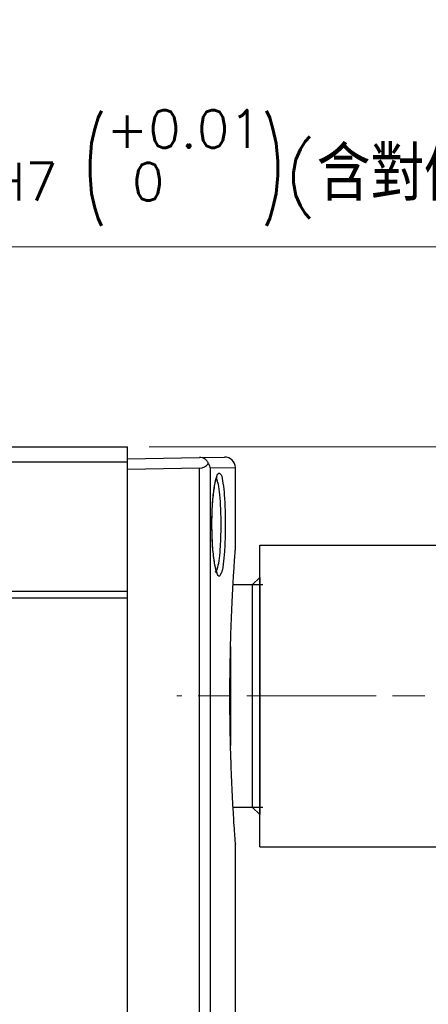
# Model space of a CAD drawing. Header units: inches. Extents: x 0 to 5655, y -2263 to 1330.
# Tile 156 of 239: x 3753 to 3772, y 251 to 297. Entities that reach past the tile are written whole.
import ezdxf

# ---------------------------------------------------------------- set-up
doc = ezdxf.new("R2010")
doc.units = ezdxf.units.IN
doc.header["$MEASUREMENT"] = 0
for name, pattern in [('AM_ISO08W050x2', [9, 6, -0.75, 1.5, -0.75]), ('CENTER', [2, 1.25, -0.25, 0.25, -0.25]), ('SLD-實線', [0])]:
    doc.linetypes.add(name, pattern=pattern)
for name, color, linetype, lineweight in [('AM_5', 3, 'Continuous', 15), ('AM_7', 4, 'CENTER', 15), ('可見 (ISO)', 7, 'Continuous', 25)]:
    doc.layers.add(name, color=color, linetype=linetype, lineweight=lineweight)
doc.layers.add('中繼線', color=7, linetype='Continuous')
doc.styles.add('尺寸標註', font='romans.shx', dxfattribs={"bigfont": 'CHINESET.SHX'})
doc.dimstyles.new('複本 CNS2-1$0', dxfattribs={"dimtxt": 2.5, "dimasz": 2, "dimexe": 1, "dimexo": 1, "dimgap": 1, "dimtad": 1, "dimtoh": 1, "dimdsep": 46, "dimtxsty": '尺寸標註', "dimcen": 0, "dimclrd": 2, "dimclre": 2, "dimclrt": 3, "dimadec": 0, "dimazin": 2, "dimtp": 0.1, "dimtm": 0.1, "dimtfac": 0.71, "dimtmove": 0, "dimatfit": 0, "dimfxl": 0, "dimlwd": 13, "dimlwe": 13, "dimarcsym": 0})
doc.dimstyles.new('複本 CNS2-1$3', dxfattribs={"dimtxt": 2.5, "dimasz": 2, "dimexe": 1, "dimexo": 1, "dimgap": 1, "dimtad": 1, "dimtoh": 1, "dimdsep": 46, "dimtxsty": '尺寸標註', "dimcen": 0, "dimclrd": 2, "dimclre": 2, "dimclrt": 3, "dimadec": 0, "dimazin": 2, "dimtp": 0.1, "dimtm": 0.1, "dimtfac": 0.71, "dimtmove": 0, "dimatfit": 0, "dimfxl": 0, "dimlwd": 13, "dimlwe": 13, "dimarcsym": 0})

# ---------------------------------------------------------------- blocks, each defined once
blk = doc.blocks.new('*D588')
at = {"layer": 'AM_5', "color": 2, "lineweight": 13}
for p, q in [((3724.825, 275.011), (3740.291, 286.228)), ((3740.291, 286.228), (3777.791, 286.228)), ((3720.778, 272.076), (3723.206, 273.837)), ((3719.159, 270.901), (3717.54, 269.727))]:
    blk.add_line(p, q, dxfattribs=at)
at = {"layer": 'AM_5', "color": 2}
for points in [[(3724.63, 275.281), (3725.021, 274.741), (3723.206, 273.837)], [(3718.963, 271.171), (3719.355, 270.632), (3720.778, 272.076)]]:
    blk.add_solid(points, dxfattribs=at)
at = {"layer": 'Defpoints', "color": 0}
for p in [(3723.206, 273.837), (3720.778, 272.076)]:
    blk.add_point(p, dxfattribs=at)
at = {"layer": 'AM_5', "color": 3, "insert": (3759.541, 289.894), "char_height": 2.5, "attachment_point": 5, "style": '尺寸標註'}
blk.add_mtext('∅3{\\Famgdt;x}2{}{\\H0.7x;\\C3; H7 {\\H2x;\\W0.5;(}\\S+0.01^  0;{\\H2x;\\W0.5;)}}(含對側)', dxfattribs=at)
blk = doc.blocks.new('*D614')
at = {"layer": 'AM_5', "color": 2, "lineweight": 13}
for p, q in [((3791.831, 296.767), (3802.08, 296.767)), ((3801.08, 278.956), (3801.08, 294.767)), ((3759.492, 276.956), (3802.08, 276.956))]:
    blk.add_line(p, q, dxfattribs=at)
at = {"layer": 'AM_5', "color": 2}
for points in [[(3800.747, 294.767), (3801.413, 294.767), (3801.08, 296.767)], [(3800.747, 278.956), (3801.413, 278.956), (3801.08, 276.956)]]:
    blk.add_solid(points, dxfattribs=at)
at = {"layer": 'Defpoints', "color": 0}
for p in [(3790.831, 296.767), (3801.08, 296.767), (3758.492, 276.956)]:
    blk.add_point(p, dxfattribs=at)
at = {"layer": 'AM_5', "color": 3, "insert": (3798.83, 286.862), "char_height": 2.5, "attachment_point": 5, "rotation": 90, "style": '尺寸標註'}
blk.add_mtext('19.8 REF.', dxfattribs=at)
blk = doc.blocks.new('*D615')
at = {"layer": 'AM_5', "color": 2, "lineweight": 13}
for p, q in [((3759.492, 276.956), (3801.58, 276.956)), ((3800.58, 267.406), (3800.58, 274.956)), ((3798.012, 265.406), (3801.58, 265.406))]:
    blk.add_line(p, q, dxfattribs=at)
at = {"layer": 'AM_5', "color": 2}
for points in [[(3800.247, 274.956), (3800.913, 274.956), (3800.58, 276.956)], [(3800.247, 267.406), (3800.913, 267.406), (3800.58, 265.406)]]:
    blk.add_solid(points, dxfattribs=at)
at = {"layer": 'Defpoints', "color": 0}
for p in [(3758.492, 276.956), (3800.58, 276.956), (3797.012, 265.406)]:
    blk.add_point(p, dxfattribs=at)
at = {"layer": 'AM_5', "color": 3, "insert": (3798.33, 271.181), "char_height": 2.5, "attachment_point": 5, "rotation": 90, "style": '尺寸標註'}
blk.add_mtext('11.6', dxfattribs=at)
blk = doc.blocks.new('90度接頭-正視')
at = {"layer": '可見 (ISO)'}
for p, q in [((0, -7), (0, 7)), ((0, 7), (8.34, 7)), ((0, -7), (8.34, -7))]:
    blk.add_line(p, q, dxfattribs=at)

msp = doc.modelspace()

# ---------------------------------------------------------------- linework, layer by layer
at = {"color": 7, "linetype": 'SLD-實線', "lineweight": 25}
for p, q in [((3686.492, 276.956), (3758.492, 276.956)), ((3758.492, 276.259), (3758.492, 276.956)), ((3686.492, 276.259), (3758.492, 276.259)), ((3758.492, 276.406), (3761.82, 276.464)), ((3758.492, 270.259), (3758.492, 276.259)), ((3761.82, 276.464), (3762.983, 276.485)), ((3761.819, 275.964), (3758.492, 275.906)), ((3761.819, 228.398), (3761.819, 275.964)), ((3762.322, 275.964), (3762.322, 228.398)), ((3763.492, 272.253), (3763.492, 275.985)), ((3764.612, 270.906), (3764.262, 270.556)), ((3764.612, 270.906), (3764.612, 259.906)), ((3764.762, 270.556), (3763.379, 270.556)), ((3764.262, 270.556), (3764.262, 260.256)), ((3686.492, 270.259), (3758.492, 270.259)), ((3686.492, 269.959), (3758.492, 269.959)), ((3758.492, 269.959), (3758.492, 270.259)), ((3758.492, 250.306), (3758.492, 269.959)), ((3763.262, 267.699), (3763.262, 263.113)), ((3763.379, 260.256), (3764.762, 260.256)), ((3764.262, 260.256), (3764.612, 259.906)), ((3763.492, 227.628), (3763.492, 258.552))]:
    msp.add_line(p, q, dxfattribs=at)
at = {"color": 8, "linetype": 'SLD-實線', "lineweight": 25}
msp.add_line((3763.492, 275.985), (3762.322, 275.964), dxfattribs=at)
at = {"color": 7, "linetype": 'SLD-實線', "lineweight": 25}
msp.add_arc((3762.992, 275.985), 0.5, 0.9084, 91, dxfattribs=at)
msp.add_ellipse((3761.828, 276.464), major_axis=(0.358, 0.361), ratio=0.965693, start_param=3.922628, end_param=4.887469, dxfattribs=at)
for points, knots in [([(3762.234, 276.187), (3762.234, 276.188), (3762.217, 276.236), (3762.172, 276.318), (3762.068, 276.405), (3761.949, 276.457), (3761.863, 276.462), (3761.82, 276.464)], [0, 0, 0, 0, 0.012248, 0.337726, 0.587687, 0.791528, 1, 1, 1, 1]), ([(3762.234, 276.187), (3762.272, 276.114), (3762.309, 276.041), (3762.322, 275.965), (3762.322, 275.964)], [0, 0, 0, 0, 0.9859693, 1, 1, 1, 1]), ([(3762.641, 271.129), (3762.643, 271.128), (3762.65, 271.121), (3762.62, 271.167), (3762.585, 271.283), (3762.535, 271.494), (3762.488, 271.795), (3762.447, 272.172), (3762.417, 272.604), (3762.401, 273.062), (3762.4, 273.401), (3762.403, 273.659), (3762.41, 273.923), (3762.429, 274.305), (3762.464, 274.717), (3762.51, 275.072), (3762.562, 275.342), (3762.606, 275.508), (3762.645, 275.587), (3762.641, 275.583), (3762.64, 275.581)], [0, 0, 0, 0, 0.0094795, 0.0518505, 0.1068863, 0.1704706, 0.240591, 0.3118649, 0.3841738, 0.4567358, 0.5254269, 0.5380735, 0.5755912, 0.6477375, 0.7202046, 0.7923097, 0.8640039, 0.9268991, 0.9795743, 1, 1, 1, 1]), ([(3762.803, 275.69), (3762.803, 275.69), (3762.838, 275.678), (3762.896, 275.406), (3762.965, 274.887), (3763.007, 274.163), (3763.019, 273.459), (3763.011, 272.759), (3762.985, 272.091), (3762.926, 271.492), (3762.868, 271.141), (3762.827, 271.09), (3762.819, 271.08)], [0, 0, 0, 0, 0.000585, 0.129272, 0.257177, 0.384182, 0.510519, 0.589259, 0.71557, 0.84195, 0.968789, 1, 1, 1, 1]), ([(3762.474, 271.934), (3762.468, 271.978), (3762.434, 272.216), (3762.4, 272.807), (3762.4, 273.34), (3762.4, 273.604)], [0, 0, 0, 0, 0.103901, 0.555576, 1, 1, 1, 1]), ([(3763.236, 266.146), (3763.243, 266.639), (3763.254, 267.508), (3763.29, 268.677), (3763.33, 269.647), (3763.375, 270.503), (3763.417, 271.207), (3763.454, 271.755), (3763.48, 272.109), (3763.492, 272.279), (3763.491, 272.259), (3763.49, 272.253)], [0, 0, 0, 0, 0.148609, 0.262303, 0.379305, 0.492698, 0.609356, 0.72256, 0.839018, 0.952404, 1, 1, 1, 1]), ([(3763.491, 258.552), (3763.491, 258.547), (3763.493, 258.519), (3763.483, 258.661), (3763.459, 258.986), (3763.424, 259.506), (3763.381, 260.195), (3763.337, 261.025), (3763.296, 261.987), (3763.262, 263.036), (3763.24, 264.161), (3763.231, 265.208), (3763.235, 265.872), (3763.236, 266.146)], [0, 0, 0, 0, 0.023113, 0.124892, 0.22408, 0.3261556, 0.4253044, 0.5273282, 0.6262442, 0.7280237, 0.8268851, 0.9286239, 1, 1, 1, 1])]:
    msp.add_open_spline(points, degree=3, knots=knots, dxfattribs=at)
at = {"color": 8, "linetype": 'SLD-實線', "lineweight": 25}
for points, knots in [([(3762.4, 273.604), (3762.4, 273.606), (3762.404, 273.87), (3762.427, 274.392), (3762.497, 275.058), (3762.593, 275.533), (3762.701, 275.785), (3762.769, 275.722), (3762.803, 275.69)], [0, 0, 0, 0, 0.001078, 0.198323, 0.396168, 0.59597, 0.797889, 1, 1, 1, 1]), ([(3762.547, 271.174), (3762.549, 271.172), (3762.586, 271.13), (3762.653, 271.28), (3762.735, 271.631), (3762.792, 272.201), (3762.82, 272.808), (3762.827, 273.45), (3762.815, 274.098), (3762.773, 274.751), (3762.706, 275.265), (3762.643, 275.418), (3762.612, 275.495)], [0, 0, 0, 0, 0.006684, 0.122323, 0.237257, 0.351812, 0.466347, 0.537758, 0.652332, 0.76748, 0.883401, 1, 1, 1, 1]), ([(3762.819, 271.08), (3762.794, 271.03), (3762.738, 270.913), (3762.638, 271.055), (3762.54, 271.392), (3762.494, 271.769), (3762.474, 271.934)], [0, 0, 0, 0, 0.212917, 0.496518, 0.781007, 1, 1, 1, 1])]:
    msp.add_open_spline(points, degree=3, knots=knots, dxfattribs=at)
at = {"layer": 'AM_7', "linetype": 'AM_ISO08W050x2'}
msp.add_line((3797.012, 265.406), (3760.768, 265.406), dxfattribs=at)

# ---------------------------------------------------------------- block references
at = {"layer": '中繼線'}
msp.add_blockref('90度接頭-正視', (3764.612, 265.406), dxfattribs=at)

# ---------------------------------------------------------------- dimensions: what is measured, and where the dimension line sits
at = {"layer": 'AM_5'}
dim = msp.add_diameter_dim_2p(p1=(3720.778, 272.076), p2=(3723.206, 273.837), text='<>{\\Famgdt;x}2{}{\\H0.7x;\\C3; H7 {\\H2x;\\W0.5;(}\\S+0.01^  0;{\\H2x;\\W0.5;)}}(含對側)', dimstyle='複本 CNS2-1$3', override={"dimdec": 1, "dimtp": 0.1, "dimtm": 0.1, "dimtdec": 2, "dimtzin": 8}, dxfattribs=at)
dim.commit()
dim.dimension.update_dxf_attribs({"geometry": '*D588', "text_midpoint": (3759.541, 286.228), "dimtype": 163})
dim = msp.add_linear_dim(base=(3801.08, 296.767), p1=(3758.492, 276.956), p2=(3790.831, 296.767), angle=90, text='<> REF.', dimstyle='複本 CNS2-1$0', override={"dimdec": 1}, dxfattribs=at)
dim.commit()
dim.dimension.update_dxf_attribs({"geometry": '*D614', "text_midpoint": (3801.08, 286.862), "dimtype": 160})
dim = msp.add_linear_dim(base=(3800.579903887, 276.956287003), p1=(3797.012142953, 265.406287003), p2=(3758.492142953, 276.956287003), angle=90, dimstyle='複本 CNS2-1$0', override={"dimdec": 1}, dxfattribs=at)
dim.commit()
dim.dimension.update_dxf_attribs({"geometry": '*D615', "text_midpoint": (3800.579903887, 271.181287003), "dimtype": 160})

doc.saveas('drawing.dxf')
